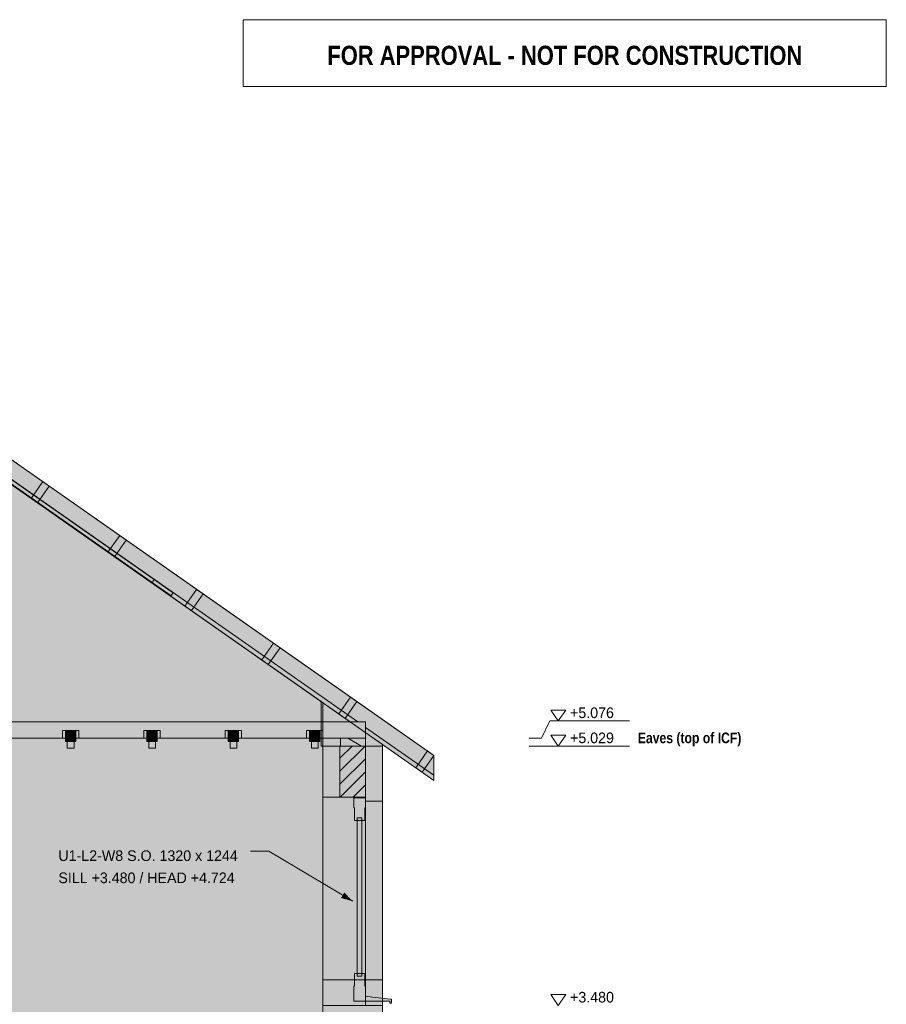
# Model space of a CAD drawing. Header units: millimetres. Extents: x -2189 to 11661, y -3698 to 9368.
# Tile 14 of 14: x 6486 to 11661, y 3487 to 9368. Entities that reach past the tile are written whole.
import ezdxf
from ezdxf.enums import TextEntityAlignment as Align

# ---------------------------------------------------------------- set-up
doc = ezdxf.new("R2010")
doc.units = ezdxf.units.MM
for name, color, linetype in [('FILL-C_BDBDBF', 7, 'Continuous'), ('FILL-C_CCB294', 7, 'Continuous'), ('FILL-EPS', 7, 'Continuous'), ('FILL-INK', 7, 'Continuous'), ('FILL-TIMBER', 7, 'Continuous'), ('FILL-WHITE', 7, 'Continuous'), ('LINE-CORE', 7, 'Continuous'), ('LINE-INK', 7, 'Continuous'), ('LINE-RED', 7, 'Continuous'), ('LINE-STEEL_GREY', 7, 'Continuous'), ('LINE-TIMBER_DK', 7, 'Continuous'), ('TEXT-INK', 7, 'Continuous'), ('TEXT-RED', 7, 'Continuous'), ('TEXT-STEEL', 7, 'Continuous')]:
    doc.layers.add(name, color=color, linetype=linetype)
doc.styles.add('OpenSansCondensed-Bold', font='OpenSansCondensed-Bold.ttf')

msp = doc.modelspace()

# ---------------------------------------------------------------- hatches: boundary and pattern name
at = {"layer": 'FILL-C_BDBDBF', "true_color": 0xbdbdbf}
h = msp.add_hatch(color=9, dxfattribs=at)
h.dxf.hatch_style = 1
h.paths.add_polyline_path([(8550.9, 5029.2), (8550.9, 4724.9), (8479, 4724.9), (8398.5, 4724.9), (8398.5, 5029.2), (8521.5, 5029.2)])
at = {"layer": 'FILL-C_CCB294', "true_color": 0xccb294}
h = msp.add_hatch(color=253, dxfattribs=at)
h.dxf.hatch_style = 1
h.paths.add_polyline_path([(8400.9, 5029.2), (8400.9, 5064.6), (8400.9, 5076), (8437.6, 5076), (8550.9, 5076), (8550.9, 5040.6), (8550.9, 5029.2), (8514.2, 5029.2)])
h = msp.add_hatch(color=253, dxfattribs=at)
h.dxf.hatch_style = 1
h.paths.add_polyline_path([(8400.9, 5029.2), (8400.9, 5064.6), (8400.9, 5076), (8437.6, 5076), (8550.9, 5076), (8550.9, 5040.6), (8550.9, 5029.2), (8514.2, 5029.2)])
at = {"layer": 'FILL-EPS', "true_color": 0xccffff}
h = msp.add_hatch(color=7, dxfattribs=at)
h.dxf.hatch_style = 1
h.paths.add_polyline_path([(8398.5, 5029.2), (8398.5, 4724.9), (8296.9, 4724.9), (8296.9, 4759.7), (8296.9, 4803.8), (8296.9, 4824.1), (8296.9, 5029.2)])
h = msp.add_hatch(color=7, dxfattribs=at)
h.dxf.hatch_style = 1
h.paths.add_polyline_path([(8652.5, 4899.4), (8652.5, 4887.3), (8652.5, 4858.6), (8652.5, 4827.3), (8652.5, 4725.1), (8652.5, 4699.9), (8624.6, 4699.9), (8552, 4699.9), (8552, 4717.6), (8552, 4724.9), (8550.9, 4724.9), (8550.9, 5029.2), (8652.5, 5029.2)])
at = {"layer": 'FILL-INK', "true_color": 0x1a1a1f}
h = msp.add_hatch(color=250, dxfattribs=at)
h.dxf.hatch_style = 1
h.paths.add_polyline_path([(8474.7, 4102.3), (8404.9, 4122), (8424.5, 4154.6)])
at = {"layer": 'FILL-TIMBER', "true_color": 0xedd6a8}
h = msp.add_hatch(color=41, dxfattribs=at)
h.dxf.hatch_style = 1
h.paths.add_polyline_path([(7357.6, 5948.9), (7276.4, 6005.7), (7280.2, 6011), (7289.1, 6023.7), (7370.2, 5966.9), (7402.3, 5944.4), (7393.2, 5931.4), (7389.7, 5926.4)])
h = msp.add_hatch(color=41, dxfattribs=at)
h.dxf.hatch_style = 1
h.paths.add_polyline_path([(8484.7, 4584.9), (8484.7, 4617.5), (8484.7, 4659.9), (8480.7, 4659.9), (8480.7, 4702.8), (8480.7, 4719.9), (8500.6, 4719.9), (8550.7, 4719.9), (8550.7, 4677), (8550.7, 4659.9), (8546.7, 4659.9), (8546.7, 4627.3), (8546.7, 4584.9), (8529.7, 4584.9), (8529.7, 4599.9), (8518, 4599.9), (8501.7, 4599.9), (8501.7, 4584.9)])
h = msp.add_hatch(color=41, dxfattribs=at)
h.dxf.hatch_style = 1
h.paths.add_polyline_path([(8519.8, 3670.2), (8501.7, 3670.2), (8501.7, 4048.2), (8501.7, 4584.9), (8511.6, 4584.9), (8529.7, 4584.9), (8529.7, 4206.9), (8529.7, 3670.2)])
h = msp.add_hatch(color=41, dxfattribs=at)
h.dxf.hatch_style = 1
h.paths.add_polyline_path([(8484.7, 3627.8), (8484.7, 3670.2), (8501.7, 3670.2), (8501.7, 3655.2), (8513.4, 3655.2), (8529.7, 3655.2), (8529.7, 3670.2), (8546.7, 3670.2), (8546.7, 3637.6), (8546.7, 3595.2), (8550.7, 3595.2), (8550.7, 3552.3), (8550.7, 3535.2), (8592.1, 3530.2), (8699.7, 3517.2), (8701.4, 3517.2), (8705.7, 3517.2), (8705.7, 3499.9), (8705.7, 3493.2), (8702.9, 3493.2), (8695.7, 3493.2), (8695.7, 3501.9), (8695.7, 3505.2), (8636, 3505.2), (8480.7, 3505.2), (8480.7, 3526.9), (8480.7, 3535.2), (8480.7, 3578.1), (8480.7, 3595.2), (8484.7, 3595.2)])
at = {"layer": 'FILL-WHITE', "true_color": 0xffffff}
h = msp.add_hatch(color=7, dxfattribs=at)
h.dxf.hatch_style = 1
h.paths.add_polyline_path([(4326.3, 8217.2), (8959.5, 4973), (8959.5, 4824.1), (4326.3, 8068.3)])
h = msp.add_hatch(color=7, dxfattribs=at)
h.dxf.hatch_style = 1
h.paths.add_polyline_path([(8959.5, 4973), (8959.5, 4824.1), (4326.3, 8068.3), (4326.3, 8217.2)])
h = msp.add_hatch(color=7, dxfattribs=at)
h.dxf.hatch_style = 1
h.paths.add_polyline_path([(4326.3, 8217.2), (8959.5, 4973), (8959.5, 4824.1), (4326.3, 8068.3)])
h = msp.add_hatch(color=7, dxfattribs=at)
h.dxf.hatch_style = 1
h.paths.add_polyline_path([(8959.5, 4973), (8959.5, 4824.1), (4326.3, 8068.3), (4326.3, 8217.2)])
h = msp.add_hatch(color=7, dxfattribs=at)
h.dxf.hatch_style = 1
h.paths.add_polyline_path([(4326.3, 8217.2), (8550.9, 5259.1), (8959.5, 4973), (8959.5, 4854.6), (8550.9, 5140.7), (8550.9, 5173), (8504.8, 5173), (4326.3, 8098.8)])
h = msp.add_hatch(color=7, dxfattribs=at)
h.dxf.hatch_style = 1
h.paths.add_polyline_path([(8550.9, 5259.1), (8550.9, 5259.1), (8550.9, 5259.1), (8959.5, 4973), (8959.5, 4973), (8959.5, 4854.6), (8550.9, 5140.7), (8550.9, 5173), (8504.8, 5173), (4326.3, 8098.8), (4326.3, 8217.2)])
h = msp.add_hatch(color=7, dxfattribs=at)
h.dxf.hatch_style = 1
h.paths.add_polyline_path([(4326.3, 8217.2), (8550.9, 5259.1), (8959.5, 4973), (8959.5, 4854.6), (8550.9, 5140.7), (8550.9, 5173), (8504.8, 5173), (4326.3, 8098.8)])
h = msp.add_hatch(color=7, dxfattribs=at)
h.dxf.hatch_style = 1
h.paths.add_polyline_path([(8550.9, 5259.1), (8550.9, 5259.1), (8550.9, 5259.1), (8959.5, 4973), (8959.5, 4973), (8959.5, 4854.6), (8550.9, 5140.7), (8550.9, 5173), (8504.8, 5173), (4326.3, 8098.8), (4326.3, 8217.2)])
h = msp.add_hatch(color=7, dxfattribs=at)
h.dxf.hatch_style = 1
h.paths.add_polyline_path([(4326.3, 8217.2), (8550.9, 5259.1), (8959.5, 4973), (8959.5, 4854.6), (8550.9, 5140.7), (8550.9, 5173), (8504.8, 5173), (4326.3, 8098.8)])
h = msp.add_hatch(color=7, dxfattribs=at)
h.dxf.hatch_style = 1
h.paths.add_polyline_path([(8550.9, 5259.1), (8550.9, 5259.1), (8550.9, 5259.1), (8959.5, 4973), (8959.5, 4973), (8959.5, 4854.6), (8550.9, 5140.7), (8550.9, 5173), (8504.8, 5173), (4326.3, 8098.8), (4326.3, 8217.2)])
h = msp.add_hatch(color=7, dxfattribs=at)
h.dxf.hatch_style = 1
h.paths.add_polyline_path([(4326.3, 8217.2), (8550.9, 5259.1), (8959.5, 4973), (8959.5, 4854.6), (8550.9, 5140.7), (8550.9, 5173), (8504.8, 5173), (4326.3, 8098.8)])
h = msp.add_hatch(color=7, dxfattribs=at)
h.dxf.hatch_style = 1
h.paths.add_polyline_path([(8550.9, 5259.1), (8550.9, 5259.1), (8550.9, 5259.1), (8959.5, 4973), (8959.5, 4973), (8959.5, 4854.6), (8550.9, 5140.7), (8550.9, 5173), (8504.8, 5173), (4326.3, 8098.8), (4326.3, 8217.2)])
h = msp.add_hatch(color=7, dxfattribs=at)
h.dxf.hatch_style = 1
h.paths.add_polyline_path([(4326.3, 8217.2), (8550.9, 5259.1), (8959.5, 4973), (8959.5, 4854.6), (8550.9, 5140.7), (8550.9, 5173), (8504.8, 5173), (4326.3, 8098.8)])
h = msp.add_hatch(color=7, dxfattribs=at)
h.dxf.hatch_style = 1
h.paths.add_polyline_path([(8550.9, 5259.1), (8550.9, 5259.1), (8550.9, 5259.1), (8959.5, 4973), (8959.5, 4973), (8959.5, 4854.6), (8550.9, 5140.7), (8550.9, 5173), (8504.8, 5173), (4326.3, 8098.8), (4326.3, 8217.2)])
h = msp.add_hatch(color=7, dxfattribs=at)
h.dxf.hatch_style = 1
h.paths.add_polyline_path([(4326.3, 8217.2), (8550.9, 5259.1), (8959.5, 4973), (8959.5, 4854.6), (8550.9, 5140.7), (8550.9, 5173), (8504.8, 5173), (4326.3, 8098.8)])
h = msp.add_hatch(color=7, dxfattribs=at)
h.dxf.hatch_style = 1
h.paths.add_polyline_path([(8550.9, 5259.1), (8550.9, 5259.1), (8550.9, 5259.1), (8959.5, 4973), (8959.5, 4973), (8959.5, 4854.6), (8550.9, 5140.7), (8550.9, 5173), (8504.8, 5173), (4326.3, 8098.8), (4326.3, 8217.2)])
h = msp.add_hatch(color=7, dxfattribs=at)
h.dxf.hatch_style = 1
h.paths.add_polyline_path([(4326.3, 8217.2), (8550.9, 5259.1), (8959.5, 4973), (8959.5, 4854.6), (8550.9, 5140.7), (8550.9, 5173), (8504.8, 5173), (4326.3, 8098.8)])
h = msp.add_hatch(color=7, dxfattribs=at)
h.dxf.hatch_style = 1
h.paths.add_polyline_path([(8550.9, 5259.1), (8550.9, 5259.1), (8550.9, 5259.1), (8959.5, 4973), (8959.5, 4973), (8959.5, 4854.6), (8550.9, 5140.7), (8550.9, 5173), (8504.8, 5173), (4326.3, 8098.8), (4326.3, 8217.2)])
h = msp.add_hatch(color=7, dxfattribs=at)
h.dxf.hatch_style = 1
h.paths.add_polyline_path([(4698.4, 7837.7), (4698.4, 7837.7), (7289.1, 6023.7), (7280.4, 6011.4), (7280.2, 6011), (7276.4, 6005.7), (4685.8, 7819.7)])
h = msp.add_hatch(color=7, dxfattribs=at)
h.dxf.hatch_style = 1
h.paths.add_polyline_path([(355.9, 5288.2), (3903.7, 7772.4), (4748.8, 7772.4), (8296.6, 5288.2), (8296.6, 2743.2), (355.9, 2743.2)])
h.paths.add_polyline_path([(6082.5, 3632.6), (6082.5, 4699.9), (5382, 4699.9), (5382, 3632.6)], flags=0)
h = msp.add_hatch(color=7, dxfattribs=at)
h.dxf.hatch_style = 1
h.paths.add_polyline_path([(355.9, 5029.2), (364.1, 5029.2), (364.3, 5029.6), (365.8, 5029.2), (365.8, 5295.2), (3903.7, 7772.4), (4748.8, 7772.4), (4809.7, 7729.8), (8286.7, 5295.2), (8286.7, 5029.2), (8296.6, 5029.2), (8296.6, 2743.2), (355.9, 2743.2)])
h.paths.add_polyline_path([(6107.5, 3632.6), (6107.5, 4724.9), (6105.9, 4724.7), (6105.9, 4724.9), (5357, 4724.9), (5357, 3632.6)], flags=0)
h = msp.add_hatch(color=7, dxfattribs=at)
h.dxf.hatch_style = 1
h.paths.add_polyline_path([(4754.1, 7798.7), (7402.3, 5944.4), (7393.5, 5931.8), (7389.7, 5926.4), (7389.7, 5926.4), (4741.5, 7780.7), (4754.1, 7798.7), (4753.8, 7799)])
h = msp.add_hatch(color=7, dxfattribs=at)
h.dxf.hatch_style = 1
h.paths.add_polyline_path([(6553.6, 6508.7), (6623.6, 6608.6), (6662.1, 6581.6), (6592.2, 6481.7)])
h = msp.add_hatch(color=7, dxfattribs=at)
h.dxf.hatch_style = 1
h.paths.add_polyline_path([(6553.6, 6508.7), (6623.6, 6608.6), (6662.1, 6581.6), (6592.2, 6481.7)])
h = msp.add_hatch(color=7, dxfattribs=at)
h.dxf.hatch_style = 1
h.paths.add_polyline_path([(7013.1, 6186.9), (7083.1, 6286.9), (7121.6, 6259.9), (7051.6, 6160)])
h = msp.add_hatch(color=7, dxfattribs=at)
h.dxf.hatch_style = 1
h.paths.add_polyline_path([(7013.1, 6186.9), (7083.1, 6286.9), (7121.6, 6259.9), (7051.6, 6160)])
h = msp.add_hatch(color=7, dxfattribs=at)
h.dxf.hatch_style = 1
h.paths.add_polyline_path([(7472.6, 5865.2), (7542.6, 5965.1), (7581.1, 5938.2), (7511.1, 5838.2)])
h = msp.add_hatch(color=7, dxfattribs=at)
h.dxf.hatch_style = 1
h.paths.add_polyline_path([(7472.6, 5865.2), (7542.6, 5965.1), (7581.1, 5938.2), (7511.1, 5838.2)])
h = msp.add_hatch(color=7, dxfattribs=at)
h.dxf.hatch_style = 1
h.paths.add_polyline_path([(7932.1, 5543.5), (8002.1, 5643.4), (8040.6, 5616.5), (7970.6, 5516.5)])
h = msp.add_hatch(color=7, dxfattribs=at)
h.dxf.hatch_style = 1
h.paths.add_polyline_path([(7932.1, 5543.5), (8002.1, 5643.4), (8040.6, 5616.5), (7970.6, 5516.5)])
h = msp.add_hatch(color=7, dxfattribs=at)
h.dxf.hatch_style = 1
h.paths.add_polyline_path([(8296.6, 5288.2), (8296.6, 5029.2), (8286.7, 5029.2), (8286.7, 5295.2)])
h = msp.add_hatch(color=7, dxfattribs=at)
h.dxf.hatch_style = 1
h.paths.add_polyline_path([(8391.6, 5221.7), (8461.5, 5321.7), (8500, 5294.7), (8430, 5194.8)])
h = msp.add_hatch(color=7, dxfattribs=at)
h.dxf.hatch_style = 1
h.paths.add_polyline_path([(8391.6, 5221.7), (8461.5, 5321.7), (8500, 5294.7), (8430, 5194.8)])
h = msp.add_hatch(color=7, dxfattribs=at)
h.dxf.hatch_style = 1
h.paths.add_polyline_path([(8296.6, 5288.2), (8652.5, 5039), (8652.5, 2743.2), (8296.6, 2743.2)])
h = msp.add_hatch(color=7, dxfattribs=at)
h.dxf.hatch_style = 1
h.paths.add_polyline_path([(8652.5, 5039), (8652.5, 5029.2), (8296.6, 5029.2), (8296.6, 5288.2)])
h = msp.add_hatch(color=7, dxfattribs=at)
h.dxf.hatch_style = 1
h.paths.add_polyline_path([(101.6, 5173), (8550.9, 5173), (8550.9, 5076), (101.6, 5076)])
h = msp.add_hatch(color=7, dxfattribs=at)
h.dxf.hatch_style = 1
h.paths.add_polyline_path([(101.6, 5173), (8550.9, 5173), (8550.9, 5076), (101.6, 5076)])
h = msp.add_hatch(color=7, dxfattribs=at)
h.dxf.hatch_style = 1
h.paths.add_polyline_path([(101.6, 5173), (8550.9, 5173), (8550.9, 5076), (101.6, 5076)])
h = msp.add_hatch(color=7, dxfattribs=at)
h.dxf.hatch_style = 1
h.paths.add_polyline_path([(101.6, 5173), (8550.9, 5173), (8550.9, 5076), (101.6, 5076)])
h = msp.add_hatch(color=7, dxfattribs=at)
h.dxf.hatch_style = 1
h.paths.add_polyline_path([(101.6, 5173), (8550.9, 5173), (8550.9, 5076), (101.6, 5076)])
h = msp.add_hatch(color=7, dxfattribs=at)
h.dxf.hatch_style = 1
h.paths.add_polyline_path([(101.6, 5173), (8550.9, 5173), (8550.9, 5076), (101.6, 5076)])
h = msp.add_hatch(color=7, dxfattribs=at)
h.dxf.hatch_style = 1
h.paths.add_polyline_path([(101.6, 5173), (8550.9, 5173), (8550.9, 5076), (101.6, 5076)])
h = msp.add_hatch(color=7, dxfattribs=at)
h.dxf.hatch_style = 1
h.paths.add_polyline_path([(101.6, 5173), (8550.9, 5173), (8550.9, 5076), (101.6, 5076)])
h = msp.add_hatch(color=7, dxfattribs=at)
h.dxf.hatch_style = 1
h.paths.add_polyline_path([(101.6, 5173), (8550.9, 5173), (8550.9, 5076), (101.6, 5076)])
h = msp.add_hatch(color=7, dxfattribs=at)
h.dxf.hatch_style = 1
h.paths.add_polyline_path([(101.6, 5173), (8550.9, 5173), (8550.9, 5076), (101.6, 5076)])
h = msp.add_hatch(color=7, dxfattribs=at)
h.dxf.hatch_style = 1
h.paths.add_polyline_path([(101.6, 5173), (8550.9, 5173), (8550.9, 5076), (101.6, 5076)])
h = msp.add_hatch(color=7, dxfattribs=at)
h.dxf.hatch_style = 1
h.paths.add_polyline_path([(101.6, 5173), (8550.9, 5173), (8550.9, 5076), (101.6, 5076)])
h = msp.add_hatch(color=7, dxfattribs=at)
h.dxf.hatch_style = 1
h.paths.add_polyline_path([(101.6, 5173), (8550.9, 5173), (8550.9, 5076), (101.6, 5076)])
h = msp.add_hatch(color=7, dxfattribs=at)
h.dxf.hatch_style = 1
h.paths.add_polyline_path([(101.6, 5173), (8550.9, 5173), (8550.9, 5076), (101.6, 5076)])
h = msp.add_hatch(color=7, dxfattribs=at)
h.dxf.hatch_style = 1
h.paths.add_polyline_path([(6741.9, 5123), (6759.9, 5123), (6838.9, 5123), (6838.9, 5076), (6820.9, 5076), (6820.9, 5056), (6759.9, 5056), (6759.9, 5076), (6741.9, 5076)])
h = msp.add_hatch(color=7, dxfattribs=at)
h.dxf.hatch_style = 1
h.paths.add_polyline_path([(6820.9, 5123), (6838.9, 5123), (6838.9, 5076), (6820.9, 5076), (6820.9, 5056), (6759.9, 5056), (6759.9, 5076), (6741.9, 5076), (6741.9, 5123)])
h = msp.add_hatch(color=7, dxfattribs=at)
h.dxf.hatch_style = 1
h.paths.add_polyline_path([(6759.9, 5123), (6820.9, 5123), (6820.9, 5056), (6759.9, 5056)])
h = msp.add_hatch(color=7, dxfattribs=at)
h.dxf.hatch_style = 1
h.paths.add_polyline_path([(6820.9, 5123), (6820.9, 5056), (6759.9, 5056), (6759.9, 5123)])
h = msp.add_hatch(color=7, dxfattribs=at)
h.dxf.hatch_style = 1
h.paths.add_polyline_path([(7227.8, 5123), (7245.8, 5123), (7324.8, 5123), (7324.8, 5076), (7306.8, 5076), (7306.8, 5056), (7245.8, 5056), (7245.8, 5076), (7227.8, 5076)])
h = msp.add_hatch(color=7, dxfattribs=at)
h.dxf.hatch_style = 1
h.paths.add_polyline_path([(7306.8, 5123), (7324.8, 5123), (7324.8, 5076), (7306.8, 5076), (7306.8, 5056), (7245.8, 5056), (7245.8, 5076), (7227.8, 5076), (7227.8, 5123)])
h = msp.add_hatch(color=7, dxfattribs=at)
h.dxf.hatch_style = 1
h.paths.add_polyline_path([(7245.8, 5123), (7306.8, 5123), (7306.8, 5056), (7245.8, 5056)])
h = msp.add_hatch(color=7, dxfattribs=at)
h.dxf.hatch_style = 1
h.paths.add_polyline_path([(7306.8, 5123), (7306.8, 5056), (7245.8, 5056), (7245.8, 5123)])
h = msp.add_hatch(color=7, dxfattribs=at)
h.dxf.hatch_style = 1
h.paths.add_polyline_path([(7713.6, 5123), (7731.6, 5123), (7810.6, 5123), (7810.6, 5076), (7792.6, 5076), (7792.6, 5056), (7731.6, 5056), (7731.6, 5076), (7713.6, 5076)])
h = msp.add_hatch(color=7, dxfattribs=at)
h.dxf.hatch_style = 1
h.paths.add_polyline_path([(7792.6, 5123), (7810.6, 5123), (7810.6, 5076), (7792.6, 5076), (7792.6, 5056), (7731.6, 5056), (7731.6, 5076), (7713.6, 5076), (7713.6, 5123)])
h = msp.add_hatch(color=7, dxfattribs=at)
h.dxf.hatch_style = 1
h.paths.add_polyline_path([(7731.6, 5123), (7792.6, 5123), (7792.6, 5056), (7731.6, 5056)])
h = msp.add_hatch(color=7, dxfattribs=at)
h.dxf.hatch_style = 1
h.paths.add_polyline_path([(7792.6, 5123), (7792.6, 5056), (7731.6, 5056), (7731.6, 5123)])
h = msp.add_hatch(color=7, dxfattribs=at)
h.dxf.hatch_style = 1
h.paths.add_polyline_path([(8199.5, 5123), (8217.5, 5123), (8296.5, 5123), (8296.5, 5076), (8278.5, 5076), (8278.5, 5056), (8217.5, 5056), (8217.5, 5076), (8199.5, 5076)])
h = msp.add_hatch(color=7, dxfattribs=at)
h.dxf.hatch_style = 1
h.paths.add_polyline_path([(8278.5, 5123), (8296.5, 5123), (8296.5, 5076), (8278.5, 5076), (8278.5, 5056), (8217.5, 5056), (8217.5, 5076), (8199.5, 5076), (8199.5, 5123)])
h = msp.add_hatch(color=7, dxfattribs=at)
h.dxf.hatch_style = 1
h.paths.add_polyline_path([(8217.5, 5123), (8278.5, 5123), (8278.5, 5056), (8217.5, 5056)])
h = msp.add_hatch(color=7, dxfattribs=at)
h.dxf.hatch_style = 1
h.paths.add_polyline_path([(8278.5, 5123), (8278.5, 5056), (8217.5, 5056), (8217.5, 5123)])
h = msp.add_hatch(color=7, dxfattribs=at)
h.dxf.hatch_style = 1
h.paths.add_polyline_path([(6770.4, 5106), (6810.4, 5106), (6810.4, 5016), (6770.4, 5016)])
h = msp.add_hatch(color=7, dxfattribs=at)
h.dxf.hatch_style = 1
h.paths.add_polyline_path([(6810.4, 5106), (6810.4, 5016), (6770.4, 5016), (6770.4, 5106)])
h = msp.add_hatch(color=7, dxfattribs=at)
h.dxf.hatch_style = 1
h.paths.add_polyline_path([(7256.3, 5106), (7296.3, 5106), (7296.3, 5016), (7256.3, 5016)])
h = msp.add_hatch(color=7, dxfattribs=at)
h.dxf.hatch_style = 1
h.paths.add_polyline_path([(7296.3, 5106), (7296.3, 5016), (7256.3, 5016), (7256.3, 5106)])
h = msp.add_hatch(color=7, dxfattribs=at)
h.dxf.hatch_style = 1
h.paths.add_polyline_path([(7742.1, 5106), (7782.1, 5106), (7782.1, 5016), (7742.1, 5016)])
h = msp.add_hatch(color=7, dxfattribs=at)
h.dxf.hatch_style = 1
h.paths.add_polyline_path([(7782.1, 5106), (7782.1, 5016), (7742.1, 5016), (7742.1, 5106)])
h = msp.add_hatch(color=7, dxfattribs=at)
h.dxf.hatch_style = 1
h.paths.add_polyline_path([(8228, 5016), (8228, 5106), (8268, 5106), (8268, 5016), (8228, 5016)])
h = msp.add_hatch(color=7, dxfattribs=at)
h.dxf.hatch_style = 1
h.paths.add_polyline_path([(8228, 5106), (8268, 5106), (8268, 5016), (8228, 5016)])
h = msp.add_hatch(color=7, dxfattribs=at)
h.dxf.hatch_style = 1
h.paths.add_polyline_path([(8400.9, 5076), (8550.9, 5076), (8550.9, 5029.2), (8400.9, 5029.2)])
h = msp.add_hatch(color=7, dxfattribs=at)
h.dxf.hatch_style = 1
h.paths.add_polyline_path([(8296.6, 2742.8), (8296.6, 2743.2), (8296.6, 5029.2), (8296.9, 5029.2), (8652.5, 5029.2), (8652.5, 2743.2), (8296.6, 2743.2), (8296.6, 2742.8)])
h = msp.add_hatch(color=7, dxfattribs=at)
h.dxf.hatch_style = 1
h.paths.add_polyline_path([(8296.9, 2743.2), (8296.9, 5029.2), (8652.5, 5029.2), (8652.5, 2743.2)])
h = msp.add_hatch(color=7, dxfattribs=at)
h.dxf.hatch_style = 1
h.paths.add_polyline_path([(8851, 4900), (8921, 4999.9), (8959.5, 4973), (8889.5, 4873.1)])
h = msp.add_hatch(color=7, dxfattribs=at)
h.dxf.hatch_style = 1
h.paths.add_polyline_path([(8851, 4900), (8921, 4999.9), (8959.5, 4973), (8889.5, 4873.1)])
h = msp.add_hatch(color=7, dxfattribs=at)
h.dxf.hatch_style = 1
h.paths.add_polyline_path([(8552, 4724.9), (8552, 3632.6), (8296.9, 3632.6), (8296.9, 4724.9)])
h = msp.add_hatch(color=7, dxfattribs=at)
h.dxf.hatch_style = 1
h.paths.add_polyline_path([(8296.9, 3632.6), (8296.9, 4724.9), (8552, 4724.9), (8552, 3632.6)])
h = msp.add_hatch(color=7, dxfattribs=at)
h.dxf.hatch_style = 1
h.paths.add_polyline_path([(8296.9, 4724.9), (8552, 4724.9), (8552, 3480.2), (8296.9, 3480.2), (8296.9, 4724.9)])
h = msp.add_hatch(color=7, dxfattribs=at)
h.dxf.hatch_style = 1
h.paths.add_polyline_path([(8652.5, 4699.9), (8652.5, 3632.6), (8552, 3632.6), (8552, 4699.9)])
h = msp.add_hatch(color=7, dxfattribs=at)
h.dxf.hatch_style = 1
h.paths.add_polyline_path([(8552, 3632.6), (8552, 4699.9), (8652.5, 4699.9), (8652.5, 3632.6)])
h = msp.add_hatch(color=7, dxfattribs=at)
h.dxf.hatch_style = 1
h.paths.add_polyline_path([(8652.5, 4699.9), (8652.5, 3480.2), (8552, 3480.2), (8552, 4699.9)])

# ---------------------------------------------------------------- linework, layer by layer
at = {"layer": 'LINE-CORE', "lineweight": 5}
for points in [[(4326.3, 8217.2), (8959.5, 4973), (8959.5, 4973), (8959.5, 4824.1), (4326.3, 8068.3)], [(8959.5, 4973), (8959.5, 4824.1), (4326.3, 8068.3), (4326.3, 8217.2)], [(4326.3, 8217.2), (8959.5, 4973), (8959.5, 4973), (8959.5, 4824.1), (4326.3, 8068.3)], [(8959.5, 4973), (8959.5, 4824.1), (4326.3, 8068.3), (4326.3, 8217.2)], [(4326.3, 8217.2), (8550.9, 5259.1), (8550.9, 5259.1), (8550.9, 5259.1), (8959.5, 4973), (8959.5, 4973), (8959.5, 4973), (8959.5, 4854.6), (8550.9, 5140.7), (8550.9, 5140.7), (8550.9, 5140.7), (8550.9, 5173), (8504.8, 5173), (8504.8, 5173), (4326.3, 8098.8)], [(8550.9, 5259.1), (8550.9, 5259.1), (8550.9, 5259.1), (8959.5, 4973), (8959.5, 4973), (8959.5, 4854.6), (8550.9, 5140.7), (8550.9, 5173), (8504.8, 5173), (4326.3, 8098.8), (4326.3, 8217.2)], [(4326.3, 8217.2), (8550.9, 5259.1), (8550.9, 5259.1), (8550.9, 5259.1), (8959.5, 4973), (8959.5, 4973), (8959.5, 4973), (8959.5, 4854.6), (8550.9, 5140.7), (8550.9, 5140.7), (8550.9, 5140.7), (8550.9, 5173), (8504.8, 5173), (8504.8, 5173), (4326.3, 8098.8)], [(8550.9, 5259.1), (8550.9, 5259.1), (8550.9, 5259.1), (8959.5, 4973), (8959.5, 4973), (8959.5, 4854.6), (8550.9, 5140.7), (8550.9, 5173), (8504.8, 5173), (4326.3, 8098.8), (4326.3, 8217.2)], [(4326.3, 8217.2), (8550.9, 5259.1), (8550.9, 5259.1), (8550.9, 5259.1), (8959.5, 4973), (8959.5, 4973), (8959.5, 4973), (8959.5, 4854.6), (8550.9, 5140.7), (8550.9, 5140.7), (8550.9, 5140.7), (8550.9, 5173), (8504.8, 5173), (8504.8, 5173), (4326.3, 8098.8)], [(8550.9, 5259.1), (8550.9, 5259.1), (8550.9, 5259.1), (8959.5, 4973), (8959.5, 4973), (8959.5, 4854.6), (8550.9, 5140.7), (8550.9, 5173), (8504.8, 5173), (4326.3, 8098.8), (4326.3, 8217.2)], [(4326.3, 8217.2), (8550.9, 5259.1), (8550.9, 5259.1), (8550.9, 5259.1), (8959.5, 4973), (8959.5, 4973), (8959.5, 4973), (8959.5, 4854.6), (8550.9, 5140.7), (8550.9, 5140.7), (8550.9, 5140.7), (8550.9, 5173), (8504.8, 5173), (8504.8, 5173), (4326.3, 8098.8)], [(8550.9, 5259.1), (8550.9, 5259.1), (8550.9, 5259.1), (8959.5, 4973), (8959.5, 4973), (8959.5, 4854.6), (8550.9, 5140.7), (8550.9, 5173), (8504.8, 5173), (4326.3, 8098.8), (4326.3, 8217.2)], [(4326.3, 8217.2), (8550.9, 5259.1), (8550.9, 5259.1), (8550.9, 5259.1), (8959.5, 4973), (8959.5, 4973), (8959.5, 4973), (8959.5, 4854.6), (8550.9, 5140.7), (8550.9, 5140.7), (8550.9, 5140.7), (8550.9, 5173), (8504.8, 5173), (8504.8, 5173), (4326.3, 8098.8)], [(8550.9, 5259.1), (8550.9, 5259.1), (8550.9, 5259.1), (8959.5, 4973), (8959.5, 4973), (8959.5, 4854.6), (8550.9, 5140.7), (8550.9, 5173), (8504.8, 5173), (4326.3, 8098.8), (4326.3, 8217.2)], [(4326.3, 8217.2), (8550.9, 5259.1), (8550.9, 5259.1), (8550.9, 5259.1), (8959.5, 4973), (8959.5, 4973), (8959.5, 4973), (8959.5, 4854.6), (8550.9, 5140.7), (8550.9, 5140.7), (8550.9, 5140.7), (8550.9, 5173), (8504.8, 5173), (8504.8, 5173), (4326.3, 8098.8)], [(8550.9, 5259.1), (8550.9, 5259.1), (8550.9, 5259.1), (8959.5, 4973), (8959.5, 4973), (8959.5, 4854.6), (8550.9, 5140.7), (8550.9, 5173), (8504.8, 5173), (4326.3, 8098.8), (4326.3, 8217.2)], [(4326.3, 8217.2), (8550.9, 5259.1), (8550.9, 5259.1), (8550.9, 5259.1), (8959.5, 4973), (8959.5, 4973), (8959.5, 4973), (8959.5, 4854.6), (8550.9, 5140.7), (8550.9, 5140.7), (8550.9, 5140.7), (8550.9, 5173), (8504.8, 5173), (8504.8, 5173), (4326.3, 8098.8)], [(8550.9, 5259.1), (8550.9, 5259.1), (8550.9, 5259.1), (8959.5, 4973), (8959.5, 4973), (8959.5, 4854.6), (8550.9, 5140.7), (8550.9, 5173), (8504.8, 5173), (4326.3, 8098.8), (4326.3, 8217.2)], [(4698.4, 7837.7), (4698.4, 7837.7), (7289.1, 6023.7), (7280.4, 6011.4), (7280.2, 6011), (7276.4, 6005.7), (4685.8, 7819.7)], [(355.9, 5288.2), (3903.7, 7772.4), (3903.7, 7772.4), (3903.7, 7772.4), (3903.7, 7772.4), (4748.8, 7772.4), (4748.8, 7772.4), (4748.8, 7772.4), (4748.8, 7772.4), (8296.6, 5288.2), (8296.6, 5288.2), (8296.6, 5288.2), (8296.6, 5288.2), (8296.6, 5288.2), (8296.6, 5288.2), (8296.6, 5288.2), (8296.6, 2743.2), (355.9, 2743.2)], [(355.9, 5029.2), (364.1, 5029.2), (364.3, 5029.6), (365.8, 5029.2), (365.8, 5295.2), (365.8, 5295.2), (3903.7, 7772.4), (3903.7, 7772.4), (4748.8, 7772.4), (4809.7, 7729.8), (4809.7, 7729.8), (4809.7, 7729.8), (8286.7, 5295.2), (8286.7, 5295.2), (8286.7, 5295.2), (8286.7, 5029.2), (8296.6, 5029.2), (8296.6, 2743.2), (8296.6, 2743.2), (8296.6, 2743.2), (8296.6, 2743.2), (355.9, 2743.2)], [(4754.1, 7798.7), (7402.3, 5944.4), (7393.5, 5931.8), (7389.7, 5926.4), (7389.7, 5926.4), (4741.5, 7780.7), (4754.1, 7798.7), (4753.8, 7799)], [(6553.6, 6508.7), (6623.6, 6608.6), (6623.6, 6608.6), (6623.6, 6608.6), (6662.1, 6581.6), (6592.2, 6481.7)], [(6553.6, 6508.7), (6623.6, 6608.6), (6623.6, 6608.6), (6623.6, 6608.6), (6662.1, 6581.6), (6592.2, 6481.7)], [(7013.1, 6186.9), (7083.1, 6286.9), (7121.6, 6259.9), (7051.6, 6160)], [(7013.1, 6186.9), (7083.1, 6286.9), (7121.6, 6259.9), (7051.6, 6160)], [(7472.6, 5865.2), (7542.6, 5965.1), (7581.1, 5938.2), (7511.1, 5838.2)], [(7472.6, 5865.2), (7542.6, 5965.1), (7581.1, 5938.2), (7511.1, 5838.2)], [(7932.1, 5543.5), (8002.1, 5643.4), (8002.1, 5643.4), (8002.1, 5643.4), (8040.6, 5616.5), (7970.6, 5516.5), (7970.6, 5516.5), (7970.6, 5516.5)], [(7932.1, 5543.5), (8002.1, 5643.4), (8002.1, 5643.4), (8002.1, 5643.4), (8040.6, 5616.5), (7970.6, 5516.5), (7970.6, 5516.5), (7970.6, 5516.5)], [(8296.6, 5288.2), (8296.6, 5029.2), (8286.7, 5029.2), (8286.7, 5295.2)], [(8391.6, 5221.7), (8461.5, 5321.7), (8500, 5294.7), (8430, 5194.8)], [(8391.6, 5221.7), (8461.5, 5321.7), (8500, 5294.7), (8430, 5194.8)], [(8296.6, 5288.2), (8652.5, 5039), (8652.5, 2743.2), (8296.6, 2743.2)], [(8652.5, 5039), (8652.5, 5029.2), (8296.6, 5029.2), (8296.6, 5288.2)], [(101.6, 5173), (8550.9, 5173), (8550.9, 5076), (8550.9, 5076), (101.6, 5076), (101.6, 5173)], [(101.6, 5173), (8550.9, 5173), (8550.9, 5173), (8550.9, 5076), (101.6, 5076), (101.6, 5076)], [(101.6, 5173), (8550.9, 5173), (8550.9, 5076), (8550.9, 5076), (101.6, 5076), (101.6, 5173)], [(101.6, 5173), (8550.9, 5173), (8550.9, 5173), (8550.9, 5076), (101.6, 5076), (101.6, 5076)], [(101.6, 5173), (8550.9, 5173), (8550.9, 5076), (8550.9, 5076), (101.6, 5076), (101.6, 5173)], [(101.6, 5173), (8550.9, 5173), (8550.9, 5173), (8550.9, 5076), (101.6, 5076), (101.6, 5076)], [(101.6, 5173), (8550.9, 5173), (8550.9, 5076), (8550.9, 5076), (101.6, 5076), (101.6, 5173)], [(101.6, 5173), (8550.9, 5173), (8550.9, 5173), (8550.9, 5076), (101.6, 5076), (101.6, 5076)], [(101.6, 5173), (8550.9, 5173), (8550.9, 5076), (8550.9, 5076), (101.6, 5076), (101.6, 5173)], [(101.6, 5173), (8550.9, 5173), (8550.9, 5173), (8550.9, 5076), (101.6, 5076), (101.6, 5076)], [(101.6, 5173), (8550.9, 5173), (8550.9, 5076), (8550.9, 5076), (101.6, 5076), (101.6, 5173)], [(101.6, 5173), (8550.9, 5173), (8550.9, 5173), (8550.9, 5076), (101.6, 5076), (101.6, 5076)], [(101.6, 5173), (8550.9, 5173), (8550.9, 5076), (8550.9, 5076), (101.6, 5076), (101.6, 5173)], [(101.6, 5173), (8550.9, 5173), (8550.9, 5173), (8550.9, 5076), (101.6, 5076), (101.6, 5076)], [(6741.9, 5123), (6759.9, 5123), (6838.9, 5123), (6838.9, 5076), (6820.9, 5076), (6820.9, 5056), (6759.9, 5056), (6759.9, 5076), (6741.9, 5076)], [(6820.9, 5123), (6838.9, 5123), (6838.9, 5076), (6820.9, 5076), (6820.9, 5056), (6759.9, 5056), (6759.9, 5076), (6741.9, 5076), (6741.9, 5123)], [(6759.9, 5123), (6820.9, 5123), (6820.9, 5056), (6759.9, 5056)], [(6820.9, 5123), (6820.9, 5056), (6759.9, 5056), (6759.9, 5123)], [(7227.8, 5123), (7245.8, 5123), (7324.8, 5123), (7324.8, 5076), (7306.8, 5076), (7306.8, 5056), (7245.8, 5056), (7245.8, 5076), (7227.8, 5076)], [(7306.8, 5123), (7324.8, 5123), (7324.8, 5076), (7306.8, 5076), (7306.8, 5056), (7245.8, 5056), (7245.8, 5076), (7227.8, 5076), (7227.8, 5123)], [(7245.8, 5123), (7306.8, 5123), (7306.8, 5056), (7245.8, 5056)], [(7306.8, 5123), (7306.8, 5056), (7245.8, 5056), (7245.8, 5123)], [(7713.6, 5123), (7731.6, 5123), (7810.6, 5123), (7810.6, 5076), (7792.6, 5076), (7792.6, 5056), (7731.6, 5056), (7731.6, 5076), (7713.6, 5076)], [(7792.6, 5123), (7810.6, 5123), (7810.6, 5076), (7792.6, 5076), (7792.6, 5056), (7731.6, 5056), (7731.6, 5076), (7713.6, 5076), (7713.6, 5123)], [(7731.6, 5123), (7792.6, 5123), (7792.6, 5056), (7731.6, 5056)], [(7792.6, 5123), (7792.6, 5056), (7731.6, 5056), (7731.6, 5123)], [(8199.5, 5123), (8217.5, 5123), (8296.5, 5123), (8296.5, 5076), (8278.5, 5076), (8278.5, 5056), (8217.5, 5056), (8217.5, 5076), (8199.5, 5076)], [(8278.5, 5123), (8296.5, 5123), (8296.5, 5076), (8278.5, 5076), (8278.5, 5056), (8217.5, 5056), (8217.5, 5076), (8199.5, 5076), (8199.5, 5123)], [(8217.5, 5123), (8278.5, 5123), (8278.5, 5056), (8217.5, 5056)], [(8278.5, 5123), (8278.5, 5056), (8217.5, 5056), (8217.5, 5123)], [(6770.4, 5106), (6810.4, 5106), (6810.4, 5016), (6770.4, 5016)], [(6810.4, 5106), (6810.4, 5016), (6770.4, 5016), (6770.4, 5106)], [(7256.3, 5106), (7296.3, 5106), (7296.3, 5016), (7256.3, 5016)], [(7296.3, 5106), (7296.3, 5016), (7256.3, 5016), (7256.3, 5106)], [(7742.1, 5106), (7782.1, 5106), (7782.1, 5016), (7742.1, 5016)], [(7782.1, 5106), (7782.1, 5016), (7742.1, 5016), (7742.1, 5106)], [(8228, 5016), (8228, 5016), (8228, 5106), (8268, 5106), (8268, 5106), (8268, 5106), (8268, 5106), (8268, 5016), (8228, 5016), (8228, 5016)], [(8228, 5106), (8228, 5106), (8228, 5106), (8268, 5106), (8268, 5016), (8268, 5016), (8268, 5016), (8268, 5016), (8228, 5016), (8228, 5106)], [(8400.9, 5076), (8550.9, 5076), (8550.9, 5029.2), (8400.9, 5029.2)], [(8296.6, 2742.8), (8296.6, 2743.2), (8296.6, 5029.2), (8296.9, 5029.2), (8296.9, 5029.2), (8652.5, 5029.2), (8652.5, 5029.2), (8652.5, 2743.2), (8652.5, 2743.2), (8652.5, 2743.2), (8652.5, 2743.2), (8296.6, 2743.2), (8296.6, 2742.8)], [(8296.9, 2743.2), (8296.9, 5029.2), (8652.5, 5029.2), (8652.5, 5029.2), (8652.5, 2743.2), (8296.9, 2743.2)], [(8851, 4900), (8921, 4999.9), (8959.5, 4973), (8889.5, 4873.1)], [(8851, 4900), (8921, 4999.9), (8959.5, 4973), (8889.5, 4873.1)], [(8552, 4724.9), (8552, 3632.6), (8552, 3632.6), (8296.9, 3632.6), (8296.9, 4724.9)], [(8296.9, 3632.6), (8296.9, 4724.9), (8552, 4724.9), (8552, 3632.6), (8296.9, 3632.6)], [(8296.9, 4724.9), (8296.9, 4724.9), (8552, 4724.9), (8552, 3480.2), (8552, 3480.2), (8296.9, 3480.2), (8296.9, 4724.9), (8296.9, 4724.9)], [(8652.5, 4699.9), (8652.5, 3632.6), (8652.5, 3632.6), (8552, 3632.6), (8552, 4699.9), (8552, 4699.9)], [(8552, 3632.6), (8552, 4699.9), (8652.5, 4699.9), (8652.5, 4699.9), (8652.5, 3632.6), (8552, 3632.6)], [(8652.5, 4699.9), (8652.5, 3480.2), (8552, 3480.2), (8552, 4699.9)]]:
    msp.add_lwpolyline(points, close=True, dxfattribs=at)
at = {"layer": 'LINE-INK', "lineweight": 5}
for p, q in [((9602.5, 5076), (9652.5, 5179)), ((9652.5, 5179), (10127.3, 5179)), ((9527.5, 5076), (9602.5, 5076)), ((9527.5, 5029), (9602.5, 5029)), ((9602.5, 5029), (9652.5, 5029)), ((9652.5, 5029), (10127.3, 5029)), ((7974.7, 4402.3), (7864.7, 4402.3)), ((8474.7, 4102.3), (7974.7, 4402.3))]:
    msp.add_line(p, q, dxfattribs=at)
for points in [[(7357.6, 5948.9), (7276.4, 6005.7), (7280.2, 6011), (7289.1, 6023.7), (7370.2, 5966.9), (7402.3, 5944.4), (7393.2, 5931.4), (7389.7, 5926.4)], [(9702.5, 5179), (9657.5, 5244), (9747.5, 5244)], [(8400.9, 5029.2), (8400.9, 5064.6), (8400.9, 5076), (8437.6, 5076), (8550.9, 5076), (8550.9, 5040.6), (8550.9, 5029.2), (8514.2, 5029.2)], [(8400.9, 5029.2), (8400.9, 5064.6), (8400.9, 5076), (8437.6, 5076), (8550.9, 5076), (8550.9, 5040.6), (8550.9, 5029.2), (8514.2, 5029.2)], [(9702.5, 5029), (9657.5, 5094), (9747.5, 5094)], [(8398.5, 5029.2), (8398.5, 4724.9), (8296.9, 4724.9), (8296.9, 4759.7), (8296.9, 4803.8), (8296.9, 4824.1), (8296.9, 5029.2)], [(8652.5, 4725.1), (8652.5, 4699.9), (8624.6, 4699.9), (8552, 4699.9), (8552, 4717.6), (8552, 4724.9), (8550.9, 4724.9), (8479, 4724.9), (8398.5, 4724.9), (8296.9, 4724.9), (8296.9, 4759.7), (8296.9, 4803.8), (8296.9, 4824.1), (8296.9, 5029.2), (8398.5, 5029.2), (8521.5, 5029.2), (8550.9, 5029.2), (8652.5, 5029.2), (8652.5, 4899.4), (8652.5, 4887.3), (8652.5, 4858.6), (8652.5, 4827.3)], [(8550.9, 5029.2), (8550.9, 4724.9), (8479, 4724.9), (8398.5, 4724.9), (8398.5, 5029.2), (8521.5, 5029.2)], [(8652.5, 4899.4), (8652.5, 4887.3), (8652.5, 4858.6), (8652.5, 4827.3), (8652.5, 4725.1), (8652.5, 4699.9), (8624.6, 4699.9), (8552, 4699.9), (8552, 4717.6), (8552, 4724.9), (8550.9, 4724.9), (8550.9, 5029.2), (8652.5, 5029.2)], [(8484.7, 4584.9), (8484.7, 4617.5), (8484.7, 4659.9), (8480.7, 4659.9), (8480.7, 4702.8), (8480.7, 4719.9), (8500.6, 4719.9), (8550.7, 4719.9), (8550.7, 4677), (8550.7, 4659.9), (8546.7, 4659.9), (8546.7, 4627.3), (8546.7, 4584.9), (8529.7, 4584.9), (8529.7, 4599.9), (8518, 4599.9), (8501.7, 4599.9), (8501.7, 4584.9)], [(8519.8, 3670.2), (8501.7, 3670.2), (8501.7, 4048.2), (8501.7, 4584.9), (8511.6, 4584.9), (8529.7, 4584.9), (8529.7, 4206.9), (8529.7, 3670.2)], [(8484.7, 3627.8), (8484.7, 3670.2), (8501.7, 3670.2), (8501.7, 3655.2), (8513.4, 3655.2), (8529.7, 3655.2), (8529.7, 3670.2), (8546.7, 3670.2), (8546.7, 3637.6), (8546.7, 3595.2), (8550.7, 3595.2), (8550.7, 3552.3), (8550.7, 3535.2), (8592.1, 3530.2), (8699.7, 3517.2), (8701.4, 3517.2), (8705.7, 3517.2), (8705.7, 3499.9), (8705.7, 3493.2), (8702.9, 3493.2), (8695.7, 3493.2), (8695.7, 3501.9), (8695.7, 3505.2), (8636, 3505.2), (8480.7, 3505.2), (8480.7, 3526.9), (8480.7, 3535.2), (8480.7, 3578.1), (8480.7, 3595.2), (8484.7, 3595.2)], [(9702.5, 3480), (9657.5, 3545), (9747.5, 3545)]]:
    msp.add_lwpolyline(points, close=True, dxfattribs=at)
at = {"layer": 'LINE-RED', "lineweight": 5}
msp.add_lwpolyline([(7821.5, 8968), (11661.1, 8968), (11661.1, 9368), (7821.5, 9368)], close=True, dxfattribs=at)
at = {"layer": 'LINE-STEEL_GREY', "lineweight": 5}
for p, q in [((8398.5, 4878.6), (8549.1, 5029.2)), ((8398.5, 4956.4), (8471.3, 5029.2)), ((8398.5, 4800.8), (8550.9, 4953.2)), ((8400.3, 4724.9), (8550.9, 4875.5)), ((8478.1, 4724.9), (8550.9, 4797.7))]:
    msp.add_line(p, q, dxfattribs=at)
at = {"layer": 'LINE-TIMBER_DK', "lineweight": 5}
msp.add_line((8445.7, 5076), (8526.8, 5029.2), dxfattribs=at)
msp.add_line((8445.7, 5076), (8526.8, 5029.2), dxfattribs=at)

# ---------------------------------------------------------------- texts
at = {"layer": 'TEXT-INK'}
for s, p in [('+5.076', (9772.5, 5196.5)), ('+5.029', (9772.5, 5046.5)), ('U1-L2-W8 S.O. 1320 x 1244', (6717, 4342.8)), ('SILL +3.480 / HEAD +4.724', (6717, 4210.5)), ('+3.480', (9772.5, 3497.5))]:
    msp.add_text(s, height=63.5, dxfattribs=at).set_placement(p)
at = {"layer": 'TEXT-RED', "style": 'OpenSansCondensed-Bold'}
msp.add_text('FOR APPROVAL - NOT FOR CONSTRUCTION', height=114.3, dxfattribs=at).set_placement((9741.3, 9098), align=Align.CENTER)
at = {"layer": 'TEXT-STEEL', "style": 'OpenSansCondensed-Bold'}
msp.add_text('Eaves (top of ICF)', height=63.5, dxfattribs=at).set_placement((10177.3, 5046.5))

doc.saveas('drawing.dxf')
